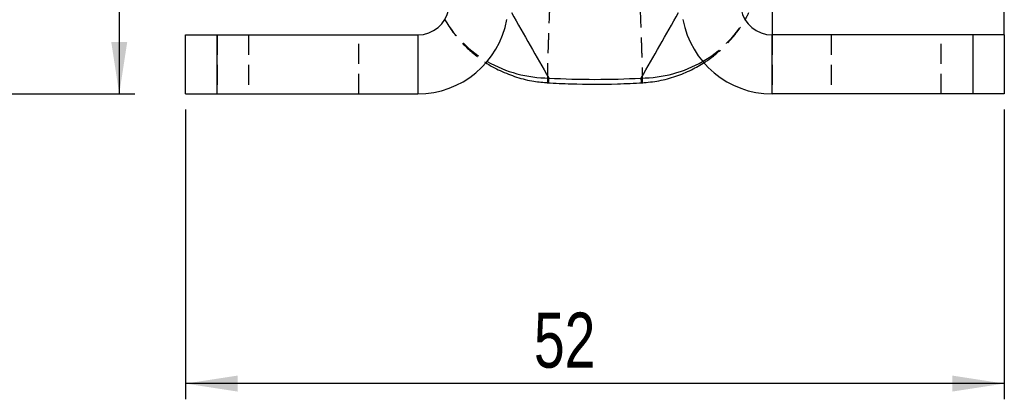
# Model space of a CAD drawing. Extents: x 29 to 385, y 25 to 288.
# Tile 11 of 19: x 322 to 385, y 201 to 225. Entities that reach past the tile are written whole.
import ezdxf

# ---------------------------------------------------------------- set-up
doc = ezdxf.new("R2010")
doc.units = 0
doc.linetypes.add('HIDDEN', pattern=[1.905, 1.27, -0.635])
doc.layers.get('0').update_dxf_attribs({"linetype": 'CONTINUOUS'})
doc.styles.add('SLDTEXTSTYLE0', font='TXT', dxfattribs={"width": 0.75})
doc.dimstyles.new('SLDDIMSTYLE4', dxfattribs={"dimtxt": 3.5, "dimasz": 3.302, "dimexe": 0, "dimexo": 0.0625, "dimgap": 0.875, "dimtad": 1, "dimdec": 1, "dimrnd": 1e-09, "dimzin": 12, "dimtxsty": 'SLDTEXTSTYLE0', "dimsah": 1, "dimcen": 0.09, "dimazin": 3, "dimtfac": 1, "dimtdec": 1, "dimtofl": 0, "dimtmove": 0, "dimatfit": 3, "dimtolj": 1, "dimtzin": 12})
doc.dimstyles.new('SLDDIMSTYLE5', dxfattribs={"dimtxt": 3.5, "dimasz": 3.302, "dimexe": 0, "dimexo": 0.0625, "dimgap": 0.875, "dimtad": 1, "dimdec": 3, "dimrnd": 1e-09, "dimzin": 12, "dimtxsty": 'SLDTEXTSTYLE0', "dimsah": 1, "dimcen": 0.09, "dimazin": 3, "dimtfac": 1, "dimtdec": 3, "dimtofl": 0, "dimtmove": 0, "dimatfit": 3, "dimtolj": 1, "dimtzin": 12})

# ---------------------------------------------------------------- blocks, each defined once
blk = doc.blocks.new('_D_6')
at = {"color": 218, "linetype": 'CONTINUOUS'}
for p, q in [((188.802, 272.13), (329.324, 272.13)), ((328.324, 272.13), (328.324, 220.541)), ((171.799, 220.541), (329.324, 220.541))]:
    blk.add_line(p, q, dxfattribs=at)
for points in [[(328.324, 272.13), (327.816, 268.828), (328.832, 268.828)], [(328.324, 220.541), (328.832, 223.843), (327.816, 223.843)]]:
    blk.add_solid(points, dxfattribs=at)
at = {"color": 218, "linetype": 'CONTINUOUS', "insert": (323.812, 238.141, 0.1), "char_height": 3.5, "attachment_point": 1, "rotation": 90, "style": 'SLDTEXTSTYLE0'}
blk.add_mtext('51,6', dxfattribs=at)
blk = doc.blocks.new('_D_13')
at = {"color": 179, "linetype": 'CONTINUOUS'}
for p, q in [((332.538, 219.541), (332.538, 201.133)), ((384.538, 219.541), (384.538, 201.133)), ((384.538, 202.133), (332.538, 202.133))]:
    blk.add_line(p, q, dxfattribs=at)
for points in [[(332.538, 202.133), (335.84, 201.625), (335.84, 202.641)], [(384.538, 202.133), (381.236, 202.641), (381.236, 201.625)]]:
    blk.add_solid(points, dxfattribs=at)
at = {"color": 179, "linetype": 'CONTINUOUS', "insert": (354.662, 206.644, 32.733), "char_height": 3.5, "attachment_point": 1, "style": 'SLDTEXTSTYLE0'}
blk.add_mtext('52', dxfattribs=at)

msp = doc.modelspace()

# ---------------------------------------------------------------- linework, layer by layer
at = {"color": 7, "linetype": 'CONTINUOUS'}
for p, q in [((369.7881, 226.2908), (369.7881, 224.2908)), ((384.5384, 224.2908), (384.5384, 226.2908)), ((332.5383, 220.5408), (332.5383, 224.2908)), ((332.5383, 224.2908), (334.5384, 224.2908)), ((334.5384, 220.5408), (334.5384, 224.2908)), ((334.5384, 224.2908), (347.2886, 224.2908)), ((347.2886, 224.2908), (347.2886, 220.5408)), ((369.7881, 220.5408), (369.7881, 224.2908)), ((382.5384, 224.2908), (369.7881, 224.2908)), ((382.5384, 224.2908), (382.5384, 220.5408)), ((384.5384, 224.2908), (382.5384, 224.2908)), ((384.5384, 224.2908), (384.5384, 220.5408)), ((332.5383, 220.5408), (334.5384, 220.5408)), ((334.5384, 220.5408), (347.2886, 220.5408)), ((382.5384, 220.5408), (369.7881, 220.5408)), ((384.5384, 220.5408), (382.5384, 220.5408))]:
    msp.add_line(p, q, dxfattribs=at)
at = {"color": 7, "linetype": 'HIDDEN'}
for p, q in [((334.5384, 224.2908), (334.5384, 220.5408)), ((336.5384, 224.2908), (336.5384, 220.5408)), ((343.5384, 220.5408), (343.5384, 224.2908)), ((347.2886, 224.2908), (347.2886, 220.5408)), ((369.7881, 224.2908), (369.7881, 220.5408)), ((373.5384, 224.2908), (373.5384, 220.5408)), ((380.5384, 220.5408), (380.5384, 224.2908)), ((382.5384, 224.2908), (382.5384, 220.5408))]:
    msp.add_line(p, q, dxfattribs=at)
at = {"color": 7, "linetype": 'CONTINUOUS'}
for centre, radius, start, end in [((347.2886, 226.2908), 2, 270, 349.726629), ((369.7881, 226.2908), 2, 190.273371, 270), ((347.2886, 226.2908), 5.75, 270, 349.726629), ((369.7881, 226.2908), 5.75, 190.273371, 270), ((355.6614, 229.4967), 7.9517, 240.116503, 269.619393), ((361.4153, 229.4967), 7.9517, 270.380607, 299.883497)]:
    msp.add_arc(centre, radius, start, end, dxfattribs=at)
at = {"color": 7, "linetype": 'HIDDEN'}
for centre, start, end in [((355.4311, 229.0996), 210.867075, 240.130285), ((361.6456, 229.0996), 299.869715, 329.132925)]:
    msp.add_arc(centre, 7.4927, start, end, dxfattribs=at)
at = {"color": 7, "linetype": 'CONTINUOUS'}
for centre, major_axis, ratio, start_param, end_param in [((358.5384, 272.5739), (-56.0577, 116.3881), 0.2044716, 1.8850008, 1.9241408), ((358.5384, 272.5739), (56.0577, 116.3881), 0.2044716, 4.3590445, 4.3981845), ((358.5384, 291.5781), (0, 70.1141), 0.8685844, 3.0934661, 3.1897192)]:
    msp.add_ellipse(centre, major_axis=major_axis, ratio=ratio, start_param=start_param, end_param=end_param, dxfattribs=at)
at = {"color": 7, "linetype": 'HIDDEN'}
for points, knots in [([(355.5598, 221.2482), (355.5594, 221.2465), (355.5497, 221.2052), (355.541, 221.3755), (355.5391, 221.8084), (355.5542, 222.554), (355.5786, 223.4189), (355.614, 224.468), (355.648, 225.3739), (355.6697, 225.9168), (355.6744, 226.0348)], [0, 0, 0, 0, 0.00681233, 0.16175765, 0.35927172, 0.50887026, 0.65846788, 0.80840432, 0.9583399, 1, 1, 1, 1]), ([(361.4023, 226.0348), (361.4201, 225.5798), (361.4541, 224.7142), (361.492, 223.6109), (361.5204, 222.6482), (361.5359, 221.9096), (361.5369, 221.4419), (361.53, 221.2366), (361.5188, 221.2619), (361.5159, 221.2685)], [0, 0, 0, 0, 0.1634171, 0.3109285, 0.4625816, 0.6405613, 0.7904746, 0.9447418, 1, 1, 1, 1]), ([(348.9968, 225.2832), (349.1066, 225.094), (349.3814, 224.6209), (349.9502, 223.9224), (350.6804, 223.1863), (351.2562, 222.777), (351.5456, 222.5713)], [0, 0, 0, 0, 0.1746558, 0.4367175, 0.7169313, 1, 1, 1, 1]), ([(365.5195, 222.565), (365.5312, 222.5718), (365.8302, 222.743), (366.3451, 223.1682), (367.0402, 223.8216), (367.6182, 224.532), (368.0426, 225.16), (368.2429, 225.5638), (368.3139, 225.707)], [0, 0, 0, 0, 0.0095637, 0.2429043, 0.4671695, 0.6820769, 0.8873075, 1, 1, 1, 1])]:
    msp.add_open_spline(points, degree=3, knots=knots, dxfattribs=at)
at = {"color": 7, "linetype": 'CONTINUOUS'}
for points, knots in [([(351.5456, 222.5713), (351.5513, 222.5671), (351.8506, 222.3406), (352.5252, 222.0007), (353.5589, 221.5827), (354.5835, 221.3254), (355.2594, 221.2764), (355.5604, 221.2546)], [0, 0, 0, 0, 0.0049719, 0.263448, 0.5249523, 0.7883615, 1, 1, 1, 1]), ([(361.5186, 221.2463), (361.8812, 221.2791), (362.6129, 221.3453), (363.6677, 221.6373), (364.651, 222.0337), (365.2375, 222.3925), (365.5195, 222.565)], [0, 0, 0, 0, 0.2559984, 0.5164712, 0.7675257, 1, 1, 1, 1]), ([(355.4972, 221.2455), (356.0037, 221.2209), (357.4927, 221.1485), (359.5233, 221.1466), (361.0426, 221.2197), (361.5795, 221.2455)], [0, 0, 0, 0, 0.2500432, 0.7349853, 1, 1, 1, 1])]:
    msp.add_open_spline(points, degree=3, knots=knots, dxfattribs=at)
at = {"color": 8, "linetype": 'CONTINUOUS'}
for points, knots in [([(355.6086, 221.5451), (355.6008, 221.4748), (355.5804, 221.2915), (355.5677, 221.2647), (355.5598, 221.2482)], [0, 0, 0, 0, 0.3840573, 1, 1, 1, 1]), ([(361.5159, 221.2685), (361.5118, 221.2651), (361.5008, 221.256), (361.4807, 221.4341), (361.4681, 221.5451)], [0, 0, 0, 0, 0.3767767, 1, 1, 1, 1])]:
    msp.add_open_spline(points, degree=3, knots=knots, dxfattribs=at)

# ---------------------------------------------------------------- dimensions: what is measured, and where the dimension line sits
at = {"color": 218, "linetype": 'CONTINUOUS'}
dim = msp.add_linear_dim(base=(328.3236, 220.5408), p1=(187.8016, 272.1299), p2=(170.7993, 220.5408), angle=90, dimstyle='SLDDIMSTYLE4', dxfattribs=at)
dim.commit()
dim.dimension.update_dxf_attribs({"geometry": '_D_6', "text_midpoint": (328.3236, 244.0884), "dimtype": 160})
at = {"color": 179, "linetype": 'CONTINUOUS'}
dim = msp.add_linear_dim(base=(332.5383, 202.1326), p1=(384.5384, 220.5408), p2=(332.5383, 220.5408), dimstyle='SLDDIMSTYLE5', dxfattribs=at)
dim.commit()
dim.dimension.update_dxf_attribs({"geometry": '_D_13', "text_midpoint": (358.6699, 202.1326), "dimtype": 160})

doc.saveas('drawing.dxf')
